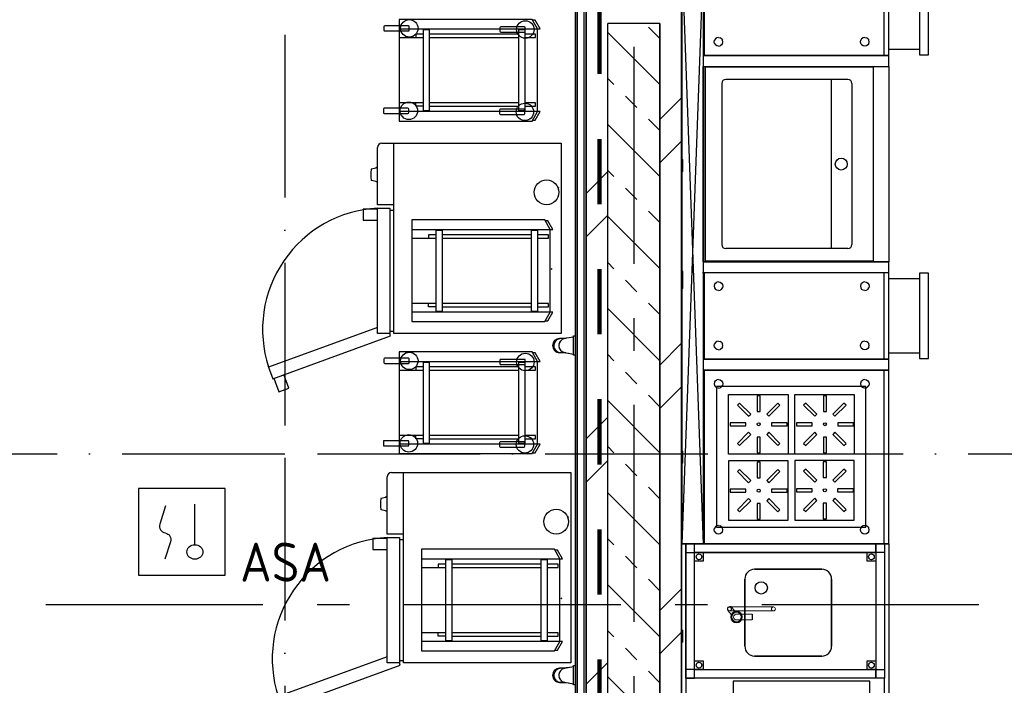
# Model space of a CAD drawing. Header units: millimetres. Extents: x -285236 to 84130, y -470 to 79511.
# Tile 90 of 192: x 3796 to 8336, y 40370 to 43439. Entities that reach past the tile are written whole.
import ezdxf
from ezdxf.enums import TextEntityAlignment as Align

# ---------------------------------------------------------------- set-up
doc = ezdxf.new("R2010")
doc.units = ezdxf.units.MM
for name, pattern in [('Dash 3mm', [600, 300, -300]), ('NLRS_stramien', [1650, 1000, -250, 150, -250]), ('SW_doorsnedelijn', [1950, 750, -150, 0, -150, 750, -150])]:
    doc.linetypes.add(name, pattern=pattern)
doc.layers.add('2D APPARATUUR', color=250, linetype='Continuous', lineweight=9)
doc.layers.add('EL6511--', color=3, linetype='Continuous')
doc.layers.add('XREF', color=254, linetype='Continuous')
doc.styles.add('STABICAD-018', font='ISOCP.SHX', dxfattribs={"height": 180})
pattern_1 = [(45, (-29374, 17038.6), (-565.685, 565.685), []), (45, (-29174, 17038.6), (-565.685, 565.685), [])]

# ---------------------------------------------------------------- blocks, each defined once
blk = doc.blocks.new('16_10_25_dwg_Kraan Grohe Eurosmart 2D-1948128-Begane grond - BRANDVEILIGHEID - Bereik brandslanghaspels')
at = {"layer": '2D APPARATUUR', "color": 9}
for p, q in [((-13.1, -71.4), (13.3, -71.4)), ((-13.1, -72.8), (13.3, -72.8)), ((-13.1, -73.1), (13.3, -73.1))]:
    blk.add_line(p, q, dxfattribs=at)
at = {"layer": '2D APPARATUUR', "color": 9, "flags": 128}
for points in [[(-28.5, -169.9), (-28.5, -168.4), (-28.5, -164.5), (-28.5, -158.4), (-28.5, -150.1), (-28.5, -140), (-28.5, -128.2), (-28.5, -114.9), (-28.5, -100.6), (-28.5, -85.6), (-28.5, -70.2), (-28.5, -54.7), (-28.5, -39.5), (-28.5, -25.1), (-28.5, -11.7), (-28.5, 0.4), (-28.5, 10.9), (-28.5, 19.5), (-28.5, 26), (-28.5, 30.2), (-28.5, 32.2), (-28.5, 32.3), (-28.5, 32.8), (-29.9, 37.2), (-33.3, 40.3), (-37.7, 41.3), (-42.1, 40), (-45.3, 36.7), (-46.5, 32.3), (-46.5, 32.1)], [(-28.5, 32.1), (-28.5, 32.3), (-29.7, 27.9), (-32.9, 24.6), (-37.3, 23.3), (-41.7, 24.4), (-45.1, 27.5), (-46.5, 31.8), (-46.5, 32.3), (-46.5, 31.1), (-46.5, 27.6), (-46.5, 21.8), (-46.5, 13.9), (-46.5, 4), (-46.5, -7.6), (-46.5, -20.6), (-46.5, -34.8), (-46.5, -49.7), (-46.5, -65.1), (-46.5, -80.6), (-46.5, -95.9), (-46.5, -110.4), (-46.5, -124), (-46.5, -136.3), (-46.5, -147.1), (-46.5, -155.9), (-46.5, -162.8), (-46.5, -167.4), (-46.5, -169.7), (-46.5, -169.9)], [(13.3, -17.1), (13.3, -72.8), (13.3, -71.4), (13.3, 0)], [(-13.1, -17.2), (-13.1, -72.8), (-13.1, -71.4), (-13.1, -2.2)]]:
    blk.add_lwpolyline(points, dxfattribs=at)
for points in [[(-44.6, 21.8), (-25.4, 5.6)], [(-11, 23.6), (-29.9, 39.4)], [(0, -24.5), (-7.5, -23.3), (-14.3, -19.9), (-19.7, -14.5), (-23.2, -7.8), (-24.5, -0.3), (-23.4, 7.2), (-20.1, 14.1), (-14.8, 19.5), (-8.1, 23.1), (-0.6, 24.5), (0, 24.5), (7.5, 23.3), (14.3, 19.9), (19.7, 14.5), (23.2, 7.8), (24.5, 0.3), (23.4, -7.2), (20.1, -14.1), (14.8, -19.5), (8.1, -23.1), (0.6, -24.5)], [(0, 22.1), (-7.1, 20.9), (-13.5, 17.5), (-18.4, 12.2), (-21.4, 5.6), (-22.1, -1.5), (-20.4, -8.6), (-16.5, -14.7), (-10.9, -19.2), (-4.1, -21.7), (0, -22.1), (7.1, -20.9), (13.5, -17.5), (18.4, -12.2), (21.4, -5.6), (22.1, 1.5), (20.4, 8.6), (16.5, 14.7), (10.9, 19.2), (4.1, 21.7)]]:
    blk.add_lwpolyline(points, close=True, dxfattribs=at)
at = {"layer": '2D APPARATUUR', "color": 9}
for centre, radius, start, end in [((-37.2, 30.6), 11.5, 50, 230), ((-37.2, 30.6), 11.5, 50, 230), ((-37.5, 32.1), 9, 360, 180), ((-37.5, 32.1), 9, 180, 360), ((0, 0), 26.6, 90, 270), ((0, 0), 26, 90, 270), ((0, 0), 26, 90, 270), ((0, 0), 26, 90, 270), ((0, 0), 26, 167.5202, 270), ((0, 0), 26, 115.0495, 167.5202), ((0, 0), 22.6, 90, 270), ((0, 0), 22.1, 90, 270), ((0, 0), 13.3, 90, 189.5686), ((0, 0), 26, 90, 115.0495), ((0, 0), 26.6, 270, 90), ((0, 0), 26, 270, 90), ((0, 0), 26, 270, 90), ((0, 0), 26, 270, 90), ((0, 0), 26, 270, 90), ((0, 0), 22.6, 270, 90), ((0, 0), 22.1, 270, 90), ((0, 0), 13.3, 360, 90), ((0, 0), 21.6, 232.743, 270), ((0, 0), 21.6, 270, 307.8744)]:
    blk.add_arc(centre, radius, start, end, dxfattribs=at)
for major_axis in [(-9, 0), (9, 0)]:
    blk.add_ellipse((-37.5, -169.9), major_axis=major_axis, ratio=0.999728, start_param=3.141593, end_param=6.283185, dxfattribs=at)
blk.add_open_spline([(-46.5, 32.1), (-46.5, 33.2), (-46.1, 35.3), (-44.5, 38), (-42.1, 40.1), (-39.1, 41.2), (-35.9, 41.2), (-32.4, 39.9), (-29.3, 36.9), (-28.5, 33.7), (-28.5, 32.1)], degree=3, knots=[0, 0, 0, 0, 0.111111, 0.222222, 0.333333, 0.444444, 0.555556, 0.666667, 0.833333, 1, 1, 1, 1], dxfattribs=at)
for points in [[(-28.5, 32.1), (-28.5, 31.1), (-28.9, 29), (-30.5, 26.2), (-32.9, 24.2), (-35.9, 23.1), (-39.1, 23.1), (-42.1, 24.2), (-44.5, 26.2), (-46.1, 29), (-46.5, 31.1), (-46.5, 32.1)], [(13.3, 0), (13.3, -3.1), (13.3, -9), (13.3, -14.5), (13.3, -17.1)], [(-13.1, -17.2), (-13.1, -14.9), (-13.1, -10.2), (-13.1, -4.9), (-13.1, -2.2)]]:
    blk.add_open_spline(points, degree=3, dxfattribs=at)
blk = doc.blocks.new('VB653MSM')
at = {"color": 0, "linetype": 'Continuous'}
for p, q in [((-2, 2), (-2, -2)), ((2, 2), (-2, 2)), ((2, -2), (2, 2)), ((0.605, -0.604), (0.605, 1.267)), ((-2, -2), (2, -2))]:
    blk.add_line(p, q, dxfattribs=at)
blk.add_lwpolyline([(-0.748, 1.188), (-1.011, 0.35, 0.457698), (-0.759, -0.056, -0.462378), (-0.514, -0.46), (-0.78, -1.266)], format="xyb", dxfattribs=at)
blk.add_ellipse((0.605, -0.933), major_axis=(0.367, 0), ratio=0.909091, dxfattribs=at)
at = {"color": 0, "linetype": 'Continuous', "style": 'STABICAD-018'}
for tag, p in [('CODING1', (0.435, 11.731)), ('CODING2', (0.709, 9.271)), ('ARTICLECODE', (2.213, 7.029)), ('FIREPROTECTION_PANEL', (2.213, 4.719)), ('FIREPROTECTION_ZONE', (1.704, 2.423)), ('FIREPROTECTION_HARDWARENUMBER', (13.458, 0.267))]:
    blk.add_attdef(tag, text='', height=1.8, dxfattribs=at).set_placement(p, align=Align.MIDDLE)
blk.add_attdef('TEXT1', (3.529, -3.381), '', height=1.8, dxfattribs=at)

msp = doc.modelspace()

# ---------------------------------------------------------------- hatches: boundary and pattern name
at = {"layer": 'XREF', "lineweight": 9}
h = msp.add_hatch(dxfattribs=at)
h.set_pattern_fill('FP_6', color=256, angle=45, style=0, pattern_type=2)
h.set_pattern_definition(pattern_1)
h.paths.add_polyline_path([(6507.8696, 36472.6047), (6507.8696, 36522.6047), (6407.8696, 36522.6047), (6407.8696, 36472.6047), (6474.3696, 36472.6047)])
h.paths.add_polyline_path([(6507.8696, 38477.6047), (6507.8696, 46123.1539), (6407.8696, 46123.1539), (6407.8873, 38477.6047)])
h = msp.add_hatch(dxfattribs=at)
h.set_pattern_fill('FP_7', color=256, angle=45, style=0, pattern_type=2)
h.set_pattern_definition(pattern_1)
h.paths.add_polyline_path([(6847.8696, 38614.6047), (6847.8696, 46023.1539), (6747.8696, 46023.1539), (6747.8696, 38614.6047)])
h = msp.add_hatch(dxfattribs=at)
h.set_pattern_fill('FP_224', color=256, angle=45, style=0, pattern_type=2)
h.set_pattern_definition([(135, (6747.87, 41017.83), (-212.132, -212.132), []), (135, (6747.87, 41229.96), (-212.132, -212.132), [75, -75])])
h.paths.add_polyline_path([(6747.8696, 38614.6047), (6747.8696, 43421.0535), (6507.8696, 43421.0535), (6507.8696, 38614.6047), (6557.8748, 38614.6047)])

# ---------------------------------------------------------------- linework, layer by layer
at = {"layer": 'XREF', "linetype": 'SW_doorsnedelijn'}
for p, q in [((5018.9134, 78470.2365), (5018.9134, 9889.9349)), ((-47483.8847, 41436.7758), (58162.061, 41436.7758))]:
    msp.add_line(p, q, dxfattribs=at)
at = {"layer": 'XREF', "linetype": 'NLRS_stramien'}
for p, q in [((6627.8696, 77962.7572), (6627.8696, 8370.0218)), ((-47232.6128, 40742.6047), (64223.889, 40742.6047))]:
    msp.add_line(p, q, dxfattribs=at)
at = {"layer": 'XREF', "linetype": 'Dash 3mm', "lineweight": 100}
msp.add_line((6470.0011, 32988.6047), (6470.0011, 49032.6047), dxfattribs=at)
at = {"layer": 'XREF', "lineweight": 35}
for p, q in [((6847.8696, 38514.6047), (6847.8696, 46123.1539)), ((6357.8696, 44337.9612), (6357.8696, 38487.9612)), ((6407.8696, 38477.6047), (6407.8696, 44337.9612))]:
    msp.add_line(p, q, dxfattribs=at)
at = {"layer": 'XREF', "lineweight": 25}
for p, q in [((6397.8696, 38487.9612), (6397.8696, 44437.9612)), ((6367.8696, 38487.9612), (6367.8696, 44347.9612)), ((6507.8696, 38614.6047), (6507.8696, 43421.0535)), ((6747.8696, 43421.0535), (6507.8696, 43421.0535)), ((6747.8696, 43421.0535), (6747.8696, 38614.6047)), ((6747.8696, 38614.6047), (6747.8696, 43421.0535))]:
    msp.add_line(p, q, dxfattribs=at)
at = {"layer": 'XREF'}
for p, q in [((6850.1127, 41023.1227), (6947.8696, 43689.3606)), ((6951.3696, 43673.1227), (6951.3696, 43273.1227)), ((7779.9091, 43673.1227), (7779.9091, 43273.1227)), ((5545.0757, 43356.2494), (5655.8655, 43356.2494)), ((6095.8414, 43371.7494), (5685.8639, 43371.7494)), ((5685.8639, 43356.2494), (6095.8414, 43356.2494)), ((6183.0757, 43015.2494), (6183.0757, 43396.2494)), ((7010.216, 43355.1003), (7003.7275, 43350.7648)), ((7017.8696, 43356.6227), (7010.216, 43355.1003)), ((7017.8696, 43356.6227), (7025.5233, 43355.1003)), ((7032.0118, 43350.7648), (7025.5233, 43355.1003)), ((7684.216, 43355.1003), (7677.7275, 43350.7648)), ((7691.8696, 43356.6227), (7684.216, 43355.1003)), ((7691.8696, 43356.6227), (7699.5233, 43355.1003)), ((7706.0118, 43350.7648), (7699.5233, 43355.1003)), ((6997.8696, 43336.6227), (6999.392, 43344.2764)), ((6999.392, 43328.969), (6997.8696, 43336.6227)), ((7003.7275, 43350.7648), (6999.392, 43344.2764)), ((6999.392, 43328.969), (7003.7275, 43322.4806)), ((7010.216, 43318.1451), (7003.7275, 43322.4806)), ((7017.8696, 43316.6227), (7010.216, 43318.1451)), ((7017.8696, 43316.6227), (7025.5233, 43318.1451)), ((7032.0118, 43322.4806), (7025.5233, 43318.1451)), ((7032.0118, 43350.7648), (7036.3472, 43344.2764)), ((7036.3472, 43328.969), (7032.0118, 43322.4806)), ((7037.8696, 43336.6227), (7036.3472, 43344.2764)), ((7036.3472, 43328.969), (7037.8696, 43336.6227)), ((7671.8696, 43336.6227), (7673.392, 43344.2764)), ((7673.392, 43328.969), (7671.8696, 43336.6227)), ((7677.7275, 43350.7648), (7673.392, 43344.2764)), ((7673.392, 43328.969), (7677.7275, 43322.4806)), ((7684.216, 43318.1451), (7677.7275, 43322.4806)), ((7691.8696, 43316.6227), (7684.216, 43318.1451)), ((7699.5233, 43318.1451), (7691.8696, 43316.6227)), ((7706.0118, 43322.4806), (7699.5233, 43318.1451)), ((7706.0118, 43350.7648), (7710.3472, 43344.2764)), ((7710.3472, 43328.969), (7706.0118, 43322.4806)), ((7711.8697, 43336.6227), (7710.3472, 43344.2764)), ((7710.3472, 43328.969), (7711.8697, 43336.6227)), ((7943.9689, 43301.6227), (7802.9682, 43301.6227)), ((6949.4682, 43223.1227), (6949.4682, 42323.1227)), ((7032.9682, 43144.1227), (7032.9682, 42402.1227)), ((7613.9682, 43163.1227), (7051.9682, 43163.1227)), ((7539.4222, 42383.1227), (7539.4222, 43163.1227)), ((7632.9682, 43144.1227), (7632.9682, 42402.1227)), ((5655.8655, 43055.2494), (5545.0757, 43055.2494)), ((6095.8414, 43055.2494), (5685.8639, 43055.2494)), ((5685.8639, 43039.7494), (6095.8414, 43039.7494)), ((6850.1127, 42279.4973), (6850.1127, 42739.326)), ((5502.9753, 42559.849), (5520.9753, 42559.849)), ((7613.9682, 42383.1227), (7051.9682, 42383.1227)), ((6944.3696, 42273.1227), (7799.4682, 42273.1227)), ((6951.3696, 42273.1227), (6951.3696, 41873.1227)), ((7779.9091, 42273.1227), (7779.9091, 41873.1227)), ((6999.392, 42217.2764), (6997.8696, 42209.6227)), ((6999.392, 42217.2764), (7003.7275, 42223.7648)), ((7003.7275, 42223.7648), (7010.216, 42228.1003)), ((7017.8696, 42229.6227), (7010.216, 42228.1003)), ((7017.8696, 42229.6227), (7025.5233, 42228.1003)), ((7025.5233, 42228.1003), (7032.0118, 42223.7648)), ((7032.0118, 42223.7648), (7036.3472, 42217.2764)), ((7036.3472, 42217.2764), (7037.8696, 42209.6227)), ((7673.392, 42217.2764), (7671.8696, 42209.6227)), ((7673.392, 42217.2764), (7677.7275, 42223.7648)), ((7677.7275, 42223.7648), (7684.216, 42228.1003)), ((7691.8696, 42229.6227), (7684.216, 42228.1003)), ((7691.8696, 42229.6227), (7699.5233, 42228.1003)), ((7699.5233, 42228.1003), (7706.0118, 42223.7648)), ((7706.0118, 42223.7648), (7710.3472, 42217.2764)), ((7710.3472, 42217.2764), (7711.8697, 42209.6227)), ((7943.9689, 42244.6227), (7802.9682, 42244.6227)), ((6850.1127, 41449.5722), (6850.1127, 42199.4973)), ((6997.8696, 42209.6227), (6999.392, 42201.969)), ((6999.392, 42201.969), (7003.7275, 42195.4806)), ((7010.216, 42191.1451), (7003.7275, 42195.4806)), ((7017.8696, 42189.6227), (7010.216, 42191.1451)), ((7017.8696, 42189.6227), (7025.5233, 42191.1451)), ((7032.0118, 42195.4806), (7025.5233, 42191.1451)), ((7032.0118, 42195.4806), (7036.3472, 42201.969)), ((7037.8696, 42209.6227), (7036.3472, 42201.969)), ((7671.8696, 42209.6227), (7673.392, 42201.969)), ((7673.392, 42201.969), (7677.7275, 42195.4806)), ((7684.216, 42191.1451), (7677.7275, 42195.4806)), ((7691.8696, 42189.6227), (7684.216, 42191.1451)), ((7691.8696, 42189.6227), (7699.5233, 42191.1451)), ((7706.0118, 42195.4806), (7699.5233, 42191.1451)), ((7706.0118, 42195.4806), (7710.3472, 42201.969)), ((7711.8697, 42209.6227), (7710.3472, 42201.969)), ((5520.9753, 42001.849), (5502.9753, 42001.849)), ((6313.3997, 41968.8101), (6284.341, 41968.8101)), ((6287.8016, 41968.5857), (6329.7624, 41973.5497)), ((6348.8701, 41975.8101), (6308.4075, 41968.2584)), ((6348.8701, 41980.8101), (6356.8701, 41980.8101)), ((6348.8701, 41891.8101), (6348.8701, 41980.8101)), ((6348.8701, 41896.8101), (6348.8701, 41975.8101)), ((6356.8701, 41980.8101), (6356.8701, 41891.8101)), ((6997.8696, 41936.6227), (6999.392, 41944.2764)), ((7003.7275, 41950.7648), (6999.392, 41944.2764)), ((7010.216, 41955.1003), (7003.7275, 41950.7648)), ((7017.8696, 41956.6227), (7010.216, 41955.1003)), ((7017.8696, 41956.6227), (7025.5233, 41955.1003)), ((7032.0118, 41950.7648), (7025.5233, 41955.1003)), ((7032.0118, 41950.7648), (7036.3472, 41944.2764)), ((7037.8696, 41936.6227), (7036.3472, 41944.2764)), ((7671.8696, 41936.6227), (7673.392, 41944.2764)), ((7677.7275, 41950.7648), (7673.392, 41944.2764)), ((7684.216, 41955.1003), (7677.7275, 41950.7648)), ((7691.8696, 41956.6227), (7684.216, 41955.1003)), ((7691.8696, 41956.6227), (7699.5233, 41955.1003)), ((7706.0118, 41950.7648), (7699.5233, 41955.1003)), ((7706.0118, 41950.7648), (7710.3472, 41944.2764)), ((7711.8697, 41936.6227), (7710.3472, 41944.2764)), ((6284.341, 41903.8101), (6313.3997, 41903.8101)), ((6326.0171, 41899.5136), (6287.8016, 41904.0344)), ((6308.4075, 41904.3617), (6348.8701, 41896.8101)), ((6999.392, 41928.969), (6997.8696, 41936.6227)), ((6999.392, 41928.969), (7003.7275, 41922.4806)), ((7010.216, 41918.1451), (7003.7275, 41922.4806)), ((7017.8696, 41916.6227), (7010.216, 41918.1451)), ((7017.8696, 41916.6227), (7025.5233, 41918.1451)), ((7032.0118, 41922.4806), (7025.5233, 41918.1451)), ((7036.3472, 41928.969), (7032.0118, 41922.4806)), ((7036.3472, 41928.969), (7037.8696, 41936.6227)), ((7673.392, 41928.969), (7671.8696, 41936.6227)), ((7673.392, 41928.969), (7677.7275, 41922.4806)), ((7684.216, 41918.1451), (7677.7275, 41922.4806)), ((7691.8696, 41916.6227), (7684.216, 41918.1451)), ((7699.5233, 41918.1451), (7691.8696, 41916.6227)), ((7706.0118, 41922.4806), (7699.5233, 41918.1451)), ((7710.3472, 41928.969), (7706.0118, 41922.4806)), ((7710.3472, 41928.969), (7711.8697, 41936.6227)), ((7943.9689, 41901.6227), (7802.9682, 41901.6227)), ((6183.0757, 41482.3613), (6183.0757, 41863.3613)), ((6356.8701, 41891.8101), (6348.8701, 41891.8101)), ((5545.0757, 41823.3613), (5655.8655, 41823.3613)), ((6095.8414, 41838.8613), (5685.8639, 41838.8613)), ((5685.8639, 41823.3613), (6095.8414, 41823.3613)), ((6951.3696, 41823.1227), (6951.3696, 41023.1227)), ((7779.9091, 41823.1227), (7779.9091, 41023.1227)), ((6999.3921, 41767.2764), (6997.8696, 41759.6227)), ((6999.3921, 41767.2764), (7003.7275, 41773.7648)), ((7003.7275, 41773.7648), (7010.216, 41778.1003)), ((7017.8696, 41779.6227), (7010.216, 41778.1003)), ((7017.8696, 41779.6227), (7025.5233, 41778.1003)), ((7025.5233, 41778.1003), (7032.0118, 41773.7648)), ((7032.0118, 41773.7648), (7036.3472, 41767.2764)), ((7036.3472, 41767.2764), (7037.8697, 41759.6227)), ((7673.3921, 41767.2764), (7671.8696, 41759.6227)), ((7673.3921, 41767.2764), (7677.7275, 41773.7648)), ((7677.7275, 41773.7648), (7684.216, 41778.1003)), ((7691.8696, 41779.6227), (7684.216, 41778.1003)), ((7691.8696, 41779.6227), (7699.5233, 41778.1003)), ((7699.5233, 41778.1003), (7706.0118, 41773.7648)), ((7706.0118, 41773.7648), (7710.3472, 41767.2764)), ((7710.3472, 41767.2764), (7711.8696, 41759.6227)), ((6997.8696, 41759.6227), (6999.3921, 41751.969)), ((6999.3921, 41751.969), (7003.7275, 41745.4806)), ((7010.216, 41741.1451), (7003.7275, 41745.4806)), ((7017.8696, 41739.6227), (7010.216, 41741.1451)), ((7017.8696, 41739.6227), (7025.5233, 41741.1451)), ((7032.0118, 41745.4806), (7025.5233, 41741.1451)), ((7032.0118, 41745.4806), (7036.3472, 41751.969)), ((7037.8697, 41759.6227), (7036.3472, 41751.969)), ((7671.8696, 41759.6227), (7673.3921, 41751.969)), ((7673.3921, 41751.969), (7677.7275, 41745.4806)), ((7684.216, 41741.1451), (7677.7275, 41745.4806)), ((7691.8696, 41739.6227), (7684.216, 41741.1451)), ((7691.8696, 41739.6227), (7699.5233, 41741.1451)), ((7706.0118, 41745.4806), (7699.5233, 41741.1451)), ((7706.0118, 41745.4806), (7710.3472, 41751.969)), ((7711.8696, 41759.6227), (7710.3472, 41751.969)), ((5655.8655, 41522.3613), (5545.0757, 41522.3613)), ((6095.8414, 41522.3613), (5685.8639, 41522.3613)), ((5685.8639, 41506.8613), (6095.8414, 41506.8613)), ((6997.8696, 41086.6227), (6999.3921, 41094.2764)), ((6999.3921, 41078.9691), (6997.8696, 41086.6227)), ((7003.7275, 41100.7648), (6999.3921, 41094.2764)), ((7010.216, 41105.1003), (7003.7275, 41100.7648)), ((7017.8696, 41106.6227), (7010.216, 41105.1003)), ((7017.8696, 41106.6227), (7025.5233, 41105.1003)), ((7032.0118, 41100.7648), (7025.5233, 41105.1003)), ((7032.0118, 41100.7648), (7036.3472, 41094.2764)), ((7037.8697, 41086.6227), (7036.3472, 41094.2764)), ((7036.3472, 41078.9691), (7037.8697, 41086.6227)), ((7671.8696, 41086.6227), (7673.3921, 41094.2764)), ((7673.3921, 41078.9691), (7671.8696, 41086.6227)), ((7677.7275, 41100.7648), (7673.3921, 41094.2764)), ((7684.216, 41105.1003), (7677.7275, 41100.7648)), ((7691.8696, 41106.6227), (7684.216, 41105.1003)), ((7691.8696, 41106.6227), (7699.5233, 41105.1003)), ((7706.0118, 41100.7648), (7699.5233, 41105.1003)), ((7706.0118, 41100.7648), (7710.3472, 41094.2764)), ((7711.8696, 41086.6227), (7710.3472, 41094.2764)), ((7710.3472, 41078.9691), (7711.8696, 41086.6227)), ((5547.5262, 41041.7073), (5565.5262, 41041.7073)), ((6999.3921, 41078.9691), (7003.7275, 41072.4806)), ((7010.216, 41068.1451), (7003.7275, 41072.4806)), ((7017.8696, 41066.6227), (7010.216, 41068.1451)), ((7025.5233, 41068.1451), (7017.8696, 41066.6227)), ((7032.0118, 41072.4806), (7025.5233, 41068.1451)), ((7036.3472, 41078.9691), (7032.0118, 41072.4806)), ((7673.3921, 41078.9691), (7677.7275, 41072.4806)), ((7684.216, 41068.1451), (7677.7275, 41072.4806)), ((7691.8696, 41066.6227), (7684.216, 41068.1451)), ((7699.5233, 41068.1451), (7691.8696, 41066.6227)), ((7706.0118, 41072.4806), (7699.5233, 41068.1451)), ((7710.3472, 41078.9691), (7706.0118, 41072.4806)), ((5565.5262, 40483.7073), (5547.5262, 40483.7073)), ((6313.3997, 40448.8101), (6284.341, 40448.8101)), ((6287.8016, 40448.5857), (6329.7624, 40453.5497)), ((6348.8701, 40455.8101), (6308.4075, 40448.2584)), ((6348.8701, 40460.8101), (6356.8701, 40460.8101)), ((6348.8701, 40371.8101), (6348.8701, 40460.8101)), ((6348.8701, 40376.8101), (6348.8701, 40455.8101)), ((6356.8701, 40460.8101), (6356.8701, 40371.8101)), ((6284.341, 40383.8101), (6313.3997, 40383.8101)), ((6326.0171, 40379.5136), (6287.8016, 40384.0344)), ((6308.4075, 40384.3617), (6348.8701, 40376.8101)), ((6356.8701, 40371.8101), (6348.8701, 40371.8101))]:
    msp.add_line(p, q, dxfattribs=at)
at = {"layer": 'XREF', "linetype": 'Continuous'}
for p, q in [((5474.9175, 43406.5519), (5474.9175, 43390.5519)), ((5588.3015, 43410.5519), (5478.9175, 43410.5519)), ((5592.3015, 43390.5519), (5592.3015, 43406.5519)), ((6009.9175, 43401.5519), (6009.9175, 43385.5519)), ((6123.3015, 43405.5519), (6013.9175, 43405.5519)), ((6127.3015, 43385.5519), (6127.3015, 43401.5519)), ((5478.9175, 43386.5519), (5588.3015, 43386.5519)), ((6013.9175, 43381.5519), (6123.3015, 43381.5519)), ((5472.9175, 43026.5519), (5472.9175, 43010.5519)), ((5586.3015, 43030.5519), (5476.9175, 43030.5519)), ((5476.9175, 43006.5519), (5586.3015, 43006.5519)), ((5590.3015, 43010.5519), (5590.3015, 43026.5519)), ((6007.9175, 43021.5519), (6007.9175, 43005.5519)), ((6121.3015, 43025.5519), (6011.9175, 43025.5519)), ((6011.9175, 43001.5519), (6121.3015, 43001.5519)), ((6125.3015, 43005.5519), (6125.3015, 43021.5519)), ((6154.741, 42447.349), (5744.7635, 42447.349)), ((6241.9753, 42090.849), (6241.9753, 42471.849)), ((5603.9753, 42431.849), (5714.7651, 42431.849)), ((5744.7635, 42431.849), (6154.741, 42431.849)), ((5714.7651, 42130.849), (5603.9753, 42130.849)), ((6154.741, 42130.849), (5744.7635, 42130.849)), ((5744.7635, 42115.349), (6154.741, 42115.349)), ((5474.9175, 41873.6638), (5474.9175, 41857.6638)), ((5588.3015, 41877.6638), (5478.9175, 41877.6638)), ((5478.9175, 41853.6638), (5588.3015, 41853.6638)), ((5592.3015, 41857.6638), (5592.3015, 41873.6638)), ((6009.9175, 41868.6638), (6009.9175, 41852.6638)), ((6123.3015, 41872.6638), (6013.9175, 41872.6638)), ((6127.3015, 41852.6638), (6127.3015, 41868.6638)), ((6013.9175, 41848.6638), (6123.3015, 41848.6638)), ((5472.9175, 41493.6638), (5472.9175, 41477.6638)), ((5586.3015, 41497.6638), (5476.9175, 41497.6638)), ((5590.3015, 41477.6638), (5590.3015, 41493.6638)), ((6121.3015, 41492.6638), (6011.9175, 41492.6638)), ((5476.9175, 41473.6638), (5586.3015, 41473.6638)), ((6007.9175, 41488.6638), (6007.9175, 41472.6638)), ((6011.9175, 41468.6638), (6121.3015, 41468.6638)), ((6125.3015, 41472.6638), (6125.3015, 41488.6638)), ((6286.5262, 40572.7073), (6286.5262, 40953.7073)), ((5648.5262, 40913.7073), (5759.316, 40913.7073)), ((6199.2918, 40929.2073), (5789.3143, 40929.2073)), ((5789.3143, 40913.7073), (6199.2918, 40913.7073)), ((5759.316, 40612.7073), (5648.5262, 40612.7073)), ((6199.2918, 40612.7073), (5789.3143, 40612.7073)), ((5789.3143, 40597.2073), (6199.2918, 40597.2073))]:
    msp.add_line(p, q, dxfattribs=at)
at = {"layer": 'XREF', "lineweight": 18}
for p, q in [((6847.8697, 42794.326), (6852.8697, 42794.326)), ((6852.8697, 42794.326), (6852.8697, 42739.326)), ((6847.8697, 42739.326), (6852.8697, 42739.326)), ((6847.8697, 41449.5722), (6852.8697, 41449.5722)), ((6852.8697, 41449.5722), (6852.8697, 41394.5722)), ((6847.8697, 41394.5722), (6852.8697, 41394.5722)), ((6847.8697, 40624.2063), (6852.8697, 40624.2063)), ((6852.8697, 40624.2063), (6852.8697, 40569.2063)), ((6847.8697, 40569.2063), (6852.8697, 40569.2063))]:
    msp.add_line(p, q, dxfattribs=at)
at = {"layer": 'XREF', "lineweight": 9}
for p, q in [((6847.8697, 42279.4973), (6852.8697, 42279.4973)), ((6852.8697, 42279.4973), (6852.8697, 42199.4973)), ((6852.8697, 42199.4973), (6847.8697, 42199.4973))]:
    msp.add_line(p, q, dxfattribs=at)
at = {"layer": 'XREF', "flags": 128}
for points in [[(6876.8289, 43816.6665), (6850.1127, 43689.3606), (6947.8696, 43689.3606), (6947.8696, 41023.1227), (6850.1127, 41023.1227), (6850.1127, 41394.5722)], [(6850.1127, 42794.326), (6850.1127, 43689.3606), (6947.8696, 41023.1227)], [(6947.8696, 43673.1227), (6947.8696, 43273.1227), (7802.9682, 43273.1227), (7802.9682, 43673.1227)], [(6183.5376, 43396.2494), (6158.1342, 43440.2494), (5545.0757, 43440.2494), (5545.0757, 42971.2494), (6158.1342, 42971.2494), (6183.5376, 43015.2494)], [(5545.0757, 43396.2494), (6195.0757, 43396.2494), (6171.9817, 43436.2494), (6160.4436, 43436.2494)], [(5655.8655, 43371.7494), (5621.8183, 43371.7494), (5621.8183, 43356.2494)], [(6125.8397, 43356.2494), (6174.5071, 43356.2494), (6174.5071, 43371.7494), (6125.8397, 43371.7494)], [(5655.8655, 43039.7494), (5621.8183, 43039.7494), (5621.8183, 43055.2494)], [(6125.8397, 43039.7494), (6174.5014, 43039.7494), (6174.5014, 43055.2494), (6125.8397, 43055.2494)], [(6160.4436, 42975.2494), (6171.9817, 42975.2494), (6195.0757, 43015.2494), (5545.0757, 43015.2494)], [(5465.9753, 42868.849), (6291.9753, 42868.849), (6291.9753, 41991.849), (5520.9753, 41991.849), (5520.9753, 42868.849)], [(5520.9753, 42584.849), (5445.9753, 42584.849), (5445.9753, 42848.849)], [(5445.4753, 42758.0951), (5444.0678, 42758.0951), (5438.7191, 42754.3498), (5417.8482, 42750.0171)], [(5445.4673, 42689.6367), (5444.0678, 42689.6367), (5438.7191, 42693.3819), (5417.8151, 42697.7188)], [(5445.9753, 42564.849), (5378.9753, 42564.849), (5378.9753, 42514.849), (5445.9753, 42514.849)], [(6947.8696, 42273.1227), (6947.8696, 41873.1227), (7802.9682, 41873.1227), (7802.9682, 42273.1227)], [(6183.5376, 41863.3613), (6158.1342, 41907.3613), (5545.0757, 41907.3613), (5545.0757, 41438.3613), (6158.1342, 41438.3613), (6183.5376, 41482.3613)], [(5545.0757, 41863.3613), (6195.0757, 41863.3613), (6171.9817, 41903.3613), (6160.4436, 41903.3613)], [(5655.8655, 41838.8613), (5621.8183, 41838.8613), (5621.8183, 41823.3613)], [(6125.8397, 41823.3613), (6174.5071, 41823.3613), (6174.5071, 41838.8613), (6125.8397, 41838.8613)], [(7802.9682, 41023.1227), (7802.9682, 41823.1227), (6947.8696, 41823.1227), (6947.8696, 41023.1227), (7802.9682, 41023.1227), (6947.8696, 41023.1227)], [(5655.8655, 41506.8613), (5621.8183, 41506.8613), (5621.8183, 41522.3613)], [(6125.8397, 41506.8613), (6174.5014, 41506.8613), (6174.5014, 41522.3613), (6125.8397, 41522.3613)], [(6160.4436, 41442.3613), (6171.9817, 41442.3613), (6195.0757, 41482.3613), (5545.0757, 41482.3613)], [(5565.5262, 41066.7073), (5490.5262, 41066.7073), (5490.5262, 41330.7073)], [(5510.5262, 41350.7073), (6336.5262, 41350.7073), (6336.5262, 40473.7073), (5565.5262, 40473.7073), (5565.5262, 41350.7073)], [(5490.0262, 41239.9534), (5488.6187, 41239.9534), (5483.2699, 41236.2081), (5462.3991, 41231.8754)], [(5490.0182, 41171.495), (5488.6187, 41171.495), (5483.2699, 41175.2402), (5462.3659, 41179.577)], [(5490.5262, 41046.7073), (5423.5262, 41046.7073), (5423.5262, 40996.7073), (5490.5262, 40996.7073)], [(6847.8696, 41023.1227), (7802.9682, 41023.1227), (7802.9682, 38523.0946), (6847.8696, 38523.0946)], [(6847.8696, 41023.1227), (6867.8696, 41023.1227), (6867.8696, 38523.0946)]]:
    msp.add_lwpolyline(points, dxfattribs=at)
for points in [[(7943.9689, 43669.6227), (7943.9689, 43276.6227), (7985.6048, 43276.6227), (7985.6048, 43669.6227)], [(5685.8639, 43019.7494), (5685.8639, 43391.7494), (5655.8655, 43391.7494), (5655.8655, 43019.7494)], [(6125.8397, 43019.7494), (6125.8397, 43391.7494), (6095.8414, 43391.7494), (6095.8414, 43019.7494)], [(7802.9682, 43273.1227), (6947.8696, 43273.1227)], [(7802.9682, 43223.1227), (7802.9682, 43273.1227), (6947.8696, 43273.1227), (6947.8696, 43223.1227)], [(6946.9682, 42323.1227), (6946.9682, 43223.1227), (7802.9682, 43223.1227), (7802.9682, 42323.1227)], [(7731.9682, 43219.6227), (6956.9682, 43219.6227), (6956.9682, 42326.6227), (7731.9682, 42326.6227)], [(6277.9753, 42662.849), (6279.9753, 42662.849), (6279.9753, 42664.849), (6277.9753, 42664.849), (6277.9753, 42662.849), (6277.9753, 42664.849), (6279.9753, 42664.849), (6279.9753, 42662.849)], [(5445.9753, 42569.849), (5502.9753, 42569.849), (5502.9753, 41991.849), (5445.9753, 41991.849)], [(7802.9682, 42323.1227), (6947.8696, 42323.1227)], [(7802.9682, 42273.1227), (7802.9682, 42323.1227), (6947.8696, 42323.1227), (6947.8696, 42273.1227)], [(7943.9689, 42269.6227), (7943.9689, 41876.6227), (7985.6048, 41876.6227), (7985.6048, 42269.6227)], [(5685.8639, 41486.8613), (5685.8639, 41858.8613), (5655.8655, 41858.8613), (5655.8655, 41486.8613)], [(6125.8397, 41486.8613), (6125.8397, 41858.8613), (6095.8414, 41858.8613), (6095.8414, 41486.8613)], [(7802.9682, 41873.1227), (6947.8696, 41873.1227)], [(7802.9682, 41823.1227), (7802.9682, 41873.1227), (6947.8696, 41873.1227), (6947.8696, 41823.1227)], [(7009.3696, 41747.5384), (7009.3696, 41099.3559), (7697.3696, 41099.3559), (7697.3696, 41747.5384)], [(7339.4082, 41711.2037), (7339.4082, 41436.2388), (7064.3958, 41436.2388), (7064.3958, 41711.2037)], [(7156.4358, 41610.4632), (7166.3372, 41620.3647), (7115.1898, 41671.5121), (7105.2883, 41661.6106)], [(7196.1552, 41632.7157), (7210.158, 41632.7157), (7210.158, 41705.0491), (7196.1552, 41705.0491)], [(7239.976, 41620.3647), (7249.8775, 41610.4632), (7301.025, 41661.6106), (7291.1235, 41671.5121)], [(7643.0121, 41711.2037), (7643.0121, 41436.2388), (7369.4789, 41436.2388), (7369.4789, 41711.2037)], [(7461.5189, 41610.4632), (7471.4203, 41620.3647), (7420.2729, 41671.5121), (7410.3714, 41661.6106)], [(7501.2383, 41632.7157), (7515.2412, 41632.7157), (7515.2412, 41705.0491), (7501.2383, 41705.0491)], [(7545.0592, 41620.3647), (7554.9606, 41610.4632), (7606.1081, 41661.6106), (7596.2066, 41671.5121)], [(7144.0847, 41566.6424), (7144.0847, 41580.6452), (7071.7513, 41580.6452), (7071.7513, 41566.6424)], [(7166.3372, 41526.9229), (7156.4358, 41536.8244), (7105.2883, 41485.6769), (7115.1898, 41475.7755)], [(7249.8775, 41536.8244), (7239.976, 41526.9229), (7291.1235, 41475.7755), (7301.025, 41485.6769)], [(7262.2286, 41580.6452), (7262.2286, 41566.6424), (7334.562, 41566.6424), (7334.562, 41580.6452)], [(7449.1678, 41566.6424), (7449.1678, 41580.6452), (7376.8344, 41580.6452), (7376.8344, 41566.6424)], [(7471.4203, 41526.9229), (7461.5189, 41536.8244), (7410.3714, 41485.6769), (7420.2729, 41475.7755)], [(7554.9606, 41536.8244), (7545.0592, 41526.9229), (7596.2066, 41475.7755), (7606.1081, 41485.6769)], [(7567.3117, 41580.6452), (7567.3117, 41566.6424), (7639.6451, 41566.6424), (7639.6451, 41580.6452)], [(7210.158, 41514.5719), (7196.1552, 41514.5719), (7196.1552, 41442.2385), (7210.158, 41442.2385)], [(7515.2412, 41514.5719), (7501.2383, 41514.5719), (7501.2383, 41442.2385), (7515.2412, 41442.2385)], [(7064.3328, 41405.0382), (7064.3328, 41131.2733), (7339.0304, 41131.2733), (7339.0304, 41405.0382)], [(7369.4104, 41406.9082), (7369.4104, 41131.9434), (7642.9436, 41131.9434), (7642.9436, 41406.9082)], [(7501.1698, 41328.4203), (7515.1727, 41328.4203), (7515.1727, 41400.7537), (7501.1698, 41400.7537)], [(7156.4358, 41304.2977), (7166.3372, 41314.1992), (7115.1898, 41365.3466), (7105.2883, 41355.4451)], [(7196.1552, 41326.5502), (7210.158, 41326.5502), (7210.158, 41398.8836), (7196.1552, 41398.8836)], [(7239.976, 41314.1992), (7249.8775, 41304.2977), (7301.025, 41355.4451), (7291.1235, 41365.3466)], [(7461.4504, 41306.1677), (7471.3518, 41316.0692), (7420.2044, 41367.2167), (7410.3029, 41357.3152)], [(7544.9907, 41316.0692), (7554.8921, 41306.1677), (7606.0396, 41357.3152), (7596.1381, 41367.2167)], [(7144.0847, 41260.4769), (7144.0847, 41274.4797), (7071.7513, 41274.4797), (7071.7513, 41260.4769)], [(7262.2286, 41274.4797), (7262.2286, 41260.4769), (7334.562, 41260.4769), (7334.562, 41274.4797)], [(7449.0993, 41262.3469), (7449.0993, 41276.3497), (7376.7659, 41276.3497), (7376.7659, 41262.3469)], [(7567.2432, 41276.3497), (7567.2432, 41262.3469), (7639.5766, 41262.3469), (7639.5766, 41276.3497)], [(7166.3372, 41220.7574), (7156.4358, 41230.6589), (7105.2883, 41179.5114), (7115.1898, 41169.6099)], [(7249.8775, 41230.6589), (7239.976, 41220.7574), (7291.1235, 41169.6099), (7301.025, 41179.5114)], [(7471.3518, 41222.6275), (7461.4504, 41232.5289), (7410.3029, 41181.3815), (7420.2044, 41171.48)], [(7554.8921, 41232.5289), (7544.9907, 41222.6275), (7596.1381, 41171.48), (7606.0396, 41181.3815)], [(7210.158, 41208.4064), (7196.1552, 41208.4064), (7196.1552, 41136.073), (7210.158, 41136.073)], [(7515.1727, 41210.2764), (7501.1698, 41210.2764), (7501.1698, 41137.943), (7515.1727, 41137.943)], [(6322.5262, 41144.7073), (6324.5262, 41144.7073), (6324.5262, 41146.7073), (6322.5262, 41146.7073), (6322.5262, 41144.7073), (6322.5262, 41146.7073), (6324.5262, 41146.7073), (6324.5262, 41144.7073)], [(5490.5262, 41051.7073), (5547.5262, 41051.7073), (5547.5262, 40473.7073), (5490.5262, 40473.7073)], [(7184.4543, 40905.2805), (7494.4543, 40905.2805)], [(7139.4543, 40550.2805), (7139.4543, 40860.2805)], [(7539.4543, 40860.2805), (7539.4543, 40550.2805)], [(7494.4543, 40505.2805), (7184.4543, 40505.2805)]]:
    msp.add_lwpolyline(points, close=True, dxfattribs=at)
at = {"layer": 'XREF', "linetype": 'Continuous', "flags": 128}
for points in [[(6242.4372, 42471.849), (6217.0338, 42515.849), (5603.9753, 42515.849), (5603.9753, 42046.849), (6217.0338, 42046.849), (6242.4372, 42090.849)], [(5603.9753, 42471.849), (6253.9753, 42471.849), (6230.8813, 42511.849), (6219.3432, 42511.849)], [(5714.7651, 42447.349), (5680.7179, 42447.349), (5680.7179, 42431.849)], [(6184.7393, 42431.849), (6233.4067, 42431.849), (6233.4067, 42447.349), (6184.7393, 42447.349)], [(5714.7651, 42115.349), (5680.7179, 42115.349), (5680.7179, 42130.849)], [(6184.7393, 42115.349), (6233.401, 42115.349), (6233.401, 42130.849), (6184.7393, 42130.849)], [(6219.3432, 42050.849), (6230.8813, 42050.849), (6253.9753, 42090.849), (5603.9753, 42090.849)], [(5445.9753, 42020.1061), (4943.4792, 41837.2125), (4962.9743, 41783.65), (5506.1166, 41981.3376), (5502.2908, 41991.849)], [(4967.6728, 41785.3601), (4990.5881, 41722.4007), (5037.5727, 41739.5017), (5014.6574, 41802.4611)], [(6286.9881, 40953.7073), (6261.5847, 40997.7073), (5648.5262, 40997.7073), (5648.5262, 40528.7073), (6261.5847, 40528.7073), (6286.9881, 40572.7073)], [(5648.5262, 40953.7073), (6298.5262, 40953.7073), (6275.4322, 40993.7073), (6263.8941, 40993.7073)], [(7782.9682, 38583.0946), (7782.9682, 38543.0946), (7742.9682, 38543.0946), (7742.9682, 38583.0946), (7782.9682, 38583.0946), (7782.9682, 40403.1227), (6867.8696, 40403.1227), (6867.8696, 41023.1227), (7782.9682, 41023.1227), (7782.9682, 40403.1227)], [(5759.316, 40929.2073), (5725.2687, 40929.2073), (5725.2687, 40913.7073)], [(6229.2902, 40913.7073), (6277.9575, 40913.7073), (6277.9575, 40929.2073), (6229.2902, 40929.2073)], [(5759.316, 40597.2073), (5725.2687, 40597.2073), (5725.2687, 40612.7073)], [(6229.2902, 40597.2073), (6277.9519, 40597.2073), (6277.9519, 40612.7073), (6229.2902, 40612.7073)], [(6263.8941, 40532.7073), (6275.4322, 40532.7073), (6298.5262, 40572.7073), (5648.5262, 40572.7073)], [(5490.5262, 40501.9644), (4988.03, 40319.0707), (5007.5252, 40265.5083), (5550.6675, 40463.1959), (5546.8417, 40473.7073)], [(7715.1956, 38573.1604), (7715.1956, 40389.1604), (7085.1956, 40389.1604), (7085.1956, 38573.1604), (7715.1956, 38573.1604), (7782.1956, 38573.1604), (7782.1956, 38996.6604), (7715.1956, 38996.6604)]]:
    msp.add_lwpolyline(points, dxfattribs=at)
for points in [[(5744.7635, 42095.349), (5744.7635, 42467.349), (5714.7651, 42467.349), (5714.7651, 42095.349)], [(6184.7393, 42095.349), (6184.7393, 42467.349), (6154.741, 42467.349), (6154.741, 42095.349)], [(6247.9753, 42287.849), (6249.9753, 42287.849), (6249.9753, 42289.849), (6247.9753, 42289.849), (6247.9753, 42287.849), (6247.9753, 42289.849), (6249.9753, 42289.849), (6249.9753, 42287.849)], [(6907.8696, 41023.1227), (6867.8696, 41023.1227), (6867.8696, 40983.1227), (6907.8696, 40983.1227), (6907.8696, 41023.1227), (7742.9682, 41023.1227), (7742.9682, 40983.1227), (6907.8696, 40983.1227)], [(7742.9682, 41023.1227), (7782.9682, 41023.1227), (7782.9682, 40983.1227), (7742.9682, 40983.1227)], [(5789.3143, 40577.2073), (5789.3143, 40949.2073), (5759.316, 40949.2073), (5759.316, 40577.2073)], [(6229.2902, 40577.2073), (6229.2902, 40949.2073), (6199.2918, 40949.2073), (6199.2918, 40577.2073)], [(7742.9682, 40403.1227), (6907.8696, 40403.1227), (6907.8696, 40983.1227), (7742.9682, 40983.1227)], [(6907.8696, 40982.5183), (6947.8696, 40982.5183), (6947.8696, 40942.5183), (6907.8696, 40942.5183)], [(7702.9682, 40982.5183), (7742.9682, 40982.5183), (7742.9682, 40942.5183), (7702.9682, 40942.5183)], [(6292.5262, 40769.7073), (6294.5262, 40769.7073), (6294.5262, 40771.7073), (6292.5262, 40771.7073), (6292.5262, 40769.7073), (6292.5262, 40771.7073), (6294.5262, 40771.7073), (6294.5262, 40769.7073)], [(6907.8696, 40483.1227), (6947.8696, 40483.1227), (6947.8696, 40443.1227), (6907.8696, 40443.1227)], [(7702.9682, 40483.1227), (7742.9682, 40483.1227), (7742.9682, 40443.1227), (7702.9682, 40443.1227)], [(6907.8696, 40443.1227), (6867.8696, 40443.1227), (6867.8696, 40403.1227), (6907.8696, 40403.1227), (6907.8696, 40443.1227), (7742.9682, 40443.1227), (7742.9682, 40403.1227), (6907.8696, 40403.1227)], [(7742.9682, 40443.1227), (7782.9682, 40443.1227), (7782.9682, 40403.1227), (7742.9682, 40403.1227)]]:
    msp.add_lwpolyline(points, close=True, dxfattribs=at)
at = {"layer": 'XREF', "linetype": 'Continuous'}
for centre, radius in [((5592.3015, 43398.5519), 40.2246), ((6127.3015, 43393.5519), 40.2246), ((5590.3015, 43018.5519), 40.2246), ((6125.3015, 43013.5519), 40.2246), ((5592.3015, 41865.6638), 40.2246), ((6127.3015, 41860.6638), 40.2246), ((5590.3015, 41485.6638), 40.2246), ((6125.3015, 41480.6638), 40.2246), ((6927.8696, 40962.5183), 13.2114), ((7722.9682, 40962.5183), 13.2114), ((6927.8696, 40463.1227), 13.2114), ((7722.9682, 40463.1227), 13.2114)]:
    msp.add_circle(centre, radius, dxfattribs=at)
at = {"layer": 'XREF'}
for centre, radius in [((7583.9682, 42773.1227), 27.75), ((6224.9753, 42642.849), 57), ((7203.1566, 41573.6438), 7.0014), ((7508.2398, 41573.6438), 7.0014), ((7203.1566, 41267.4783), 7.0014), ((7508.1712, 41269.3483), 7.0014), ((6269.5262, 41124.7073), 57), ((7214.6379, 40819.3779), 28.3958)]:
    msp.add_circle(centre, radius, dxfattribs=at)
at = {"layer": 'XREF', "linetype": 'Continuous'}
for centre, radius, start, end in [((5478.9175, 43406.5519), 4, 90, 180), ((5588.3015, 43406.5519), 4, 0, 90), ((6013.9175, 43401.5519), 4, 90, 180), ((6123.3015, 43401.5519), 4, 0, 90), ((5478.9175, 43390.5519), 4, 180, 270), ((5588.3015, 43390.5519), 4, 270, 0), ((6013.9175, 43385.5519), 4, 180, 270), ((6123.3015, 43385.5519), 4, 270, 0), ((5476.9175, 43026.5519), 4, 90, 180), ((5476.9175, 43010.5519), 4, 180, 270), ((5586.3015, 43026.5519), 4, 0, 90), ((5586.3015, 43010.5519), 4, 270, 0), ((6011.9175, 43021.5519), 4, 90, 180), ((6011.9175, 43005.5519), 4, 180, 270), ((6121.3015, 43021.5519), 4, 0, 90), ((6121.3015, 43005.5519), 4, 270, 0), ((5475.9936, 42010.6176), 560.0365, 93.0725568, 198.0370403), ((5478.9175, 41873.6638), 4, 90, 180), ((5478.9175, 41857.6638), 4, 180, 270), ((5588.3015, 41873.6638), 4, 0, 90), ((5588.3015, 41857.6638), 4, 270, 0), ((6013.9175, 41868.6638), 4, 90, 180), ((6123.3015, 41868.6638), 4, 0, 90), ((6013.9175, 41852.6638), 4, 180, 270), ((6123.3015, 41852.6638), 4, 270, 0), ((5476.9175, 41493.6638), 4, 90, 180), ((5586.3015, 41493.6638), 4, 0, 90), ((6011.9175, 41488.6638), 4, 90, 180), ((6121.3015, 41488.6638), 4, 0, 90), ((5476.9175, 41477.6638), 4, 180, 270), ((5586.3015, 41477.6638), 4, 270, 0), ((6011.9175, 41472.6638), 4, 180, 270), ((6121.3015, 41472.6638), 4, 270, 0), ((5520.5444, 40492.4758), 560.0365, 93.0725568, 198.0370403)]:
    msp.add_arc(centre, radius, start, end, dxfattribs=at)
at = {"layer": 'XREF'}
for centre, radius, start, end in [((7051.9682, 43144.1227), 19, 90, 180), ((7613.9682, 43144.1227), 19, 0, 90), ((5465.9753, 42848.849), 20, 90, 180), ((5644.051, 42723.8659), 229.2802, 173.9058074, 186.1026192), ((5418.0971, 42747.9902), 2.0421, 97, 173.9058074), ((5418.0588, 42699.7038), 2, 186.1026192, 263), ((7051.9682, 42402.1227), 19, 180, 270), ((7613.9682, 42402.1227), 19, 270, 0), ((6291.6138, 41936.3101), 32.5, 166.1226877, 193.8773123), ((6291.6138, 41936.3101), 32.5, 152.2453755, 164.9567079), ((6291.6138, 41936.3101), 32.5, 134.6561104, 149.8483452), ((6291.6138, 41936.3101), 32.5, 119.2994209, 134.3835338), ((6291.6138, 41936.3101), 32.5, 104.3625477, 118.9264236), ((6314.3701, 41936.3101), 32.5, 100.5716435, 259.4283565), ((6291.6138, 41936.3101), 32.5, 96.7361264, 103.3373511), ((6291.6138, 41936.3101), 32.5, 195.0432921, 207.7546245), ((6291.6138, 41936.3101), 32.5, 210.1516548, 225.3438896), ((6291.6138, 41936.3101), 32.5, 225.6164662, 240.7005791), ((6291.6138, 41936.3101), 32.5, 241.0735764, 255.6374523), ((6291.6138, 41936.3101), 32.5, 256.6626489, 263.2638736), ((5510.5262, 41330.7073), 20, 90, 180), ((5688.6019, 41205.7242), 229.2802, 173.9058074, 186.1026192), ((5462.648, 41229.8485), 2.0421, 97, 173.9058074), ((5462.6097, 41181.5621), 2, 186.1026192, 263), ((7184.4543, 40860.2805), 45, 90, 180), ((7184.4543, 40860.2805), 45, 90, 180), ((7494.4543, 40860.2805), 45, 0, 90), ((7494.4543, 40860.2805), 45, 0, 90), ((7184.4543, 40550.2805), 45, 180, 270), ((7184.4543, 40550.2805), 45, 180, 270), ((7494.4543, 40550.2805), 45, 270, 0), ((7494.4543, 40550.2805), 45, 270, 0), ((6291.6138, 40416.3101), 32.5, 104.3625477, 118.9264236), ((6314.3701, 40416.3101), 32.5, 100.5716435, 259.4283565), ((6291.6138, 40416.3101), 32.5, 96.7361264, 103.3373511), ((6291.6138, 40416.3101), 32.5, 166.1226877, 193.8773123), ((6291.6138, 40416.3101), 32.5, 152.2453755, 164.9567079), ((6291.6138, 40416.3101), 32.5, 195.0432921, 207.7546245), ((6291.6138, 40416.3101), 32.5, 134.6561104, 149.8483452), ((6291.6138, 40416.3101), 32.5, 119.2994209, 134.3835338), ((6291.6138, 40416.3101), 32.5, 210.1516548, 225.3438896), ((6291.6138, 40416.3101), 32.5, 225.6164662, 240.7005791), ((6291.6138, 40416.3101), 32.5, 241.0735764, 255.6374523), ((6291.6138, 40416.3101), 32.5, 256.6626489, 263.2638736)]:
    msp.add_arc(centre, radius, start, end, dxfattribs=at)
for centre, major_axis, start_param, end_param in [((6284.341, 41936.3101), (0, -32.5), 3.141592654, 4.71238898), ((6313.3997, 41936.3101), (0, -32.5), 4.405392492, 4.509314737), ((6313.3997, 41936.3101), (0, -32.5), 4.188790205, 4.229050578), ((6284.341, 41936.3101), (0, 32.5), 1.570796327, 3.141592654), ((6313.3997, 41936.3101), (0, -32.5), 4.653314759, 4.71238898), ((6313.3997, 41936.3101), (0, 32.5), 1.570796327, 1.633605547), ((6313.3997, 41936.3101), (0, -32.5), 4.915463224, 5.019385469), ((6313.3997, 41936.3101), (0, -32.5), 5.195727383, 5.235987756), ((6284.341, 40416.3101), (0, -32.5), 3.141592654, 4.71238898), ((6284.341, 40416.3101), (0, 32.5), 1.570796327, 3.141592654), ((6313.3997, 40416.3101), (0, -32.5), 4.653314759, 4.71238898), ((6313.3997, 40416.3101), (0, 32.5), 1.570796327, 1.633605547), ((6313.3997, 40416.3101), (0, -32.5), 4.405392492, 4.509314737), ((6313.3997, 40416.3101), (0, -32.5), 4.915463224, 5.019385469), ((6313.3997, 40416.3101), (0, -32.5), 4.188790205, 4.229050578), ((6313.3997, 40416.3101), (0, -32.5), 5.195727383, 5.235987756)]:
    msp.add_ellipse(centre, major_axis=major_axis, ratio=0.9701425, start_param=start_param, end_param=end_param, dxfattribs=at)

# ---------------------------------------------------------------- block references
at = {"layer": 'EL6511--', "linetype": 'Continuous', "lineweight": 100}
ref = msp.add_blockref('VB653MSM', (4543.302, 41078.0795), dxfattribs=dict(at, xscale=100, yscale=100, zscale=100))
ref.add_attrib('TEXT1', 'ASA', dxfattribs={"layer": '0', "color": 1, "linetype": 'Continuous', "lineweight": 100, "height": 180, "style": 'STABICAD-018'}).set_placement((5021.8011, 40937.9095), align=Align.MIDDLE)
at = {"layer": 'XREF', "xscale": -1, "rotation": 90}
msp.add_blockref('16_10_25_dwg_Kraan Grohe Eurosmart 2D-1948128-Begane grond - BRANDVEILIGHEID - Bereik brandslanghaspels', (7101.0541, 40684.8087), dxfattribs=at)

doc.saveas('drawing.dxf')
